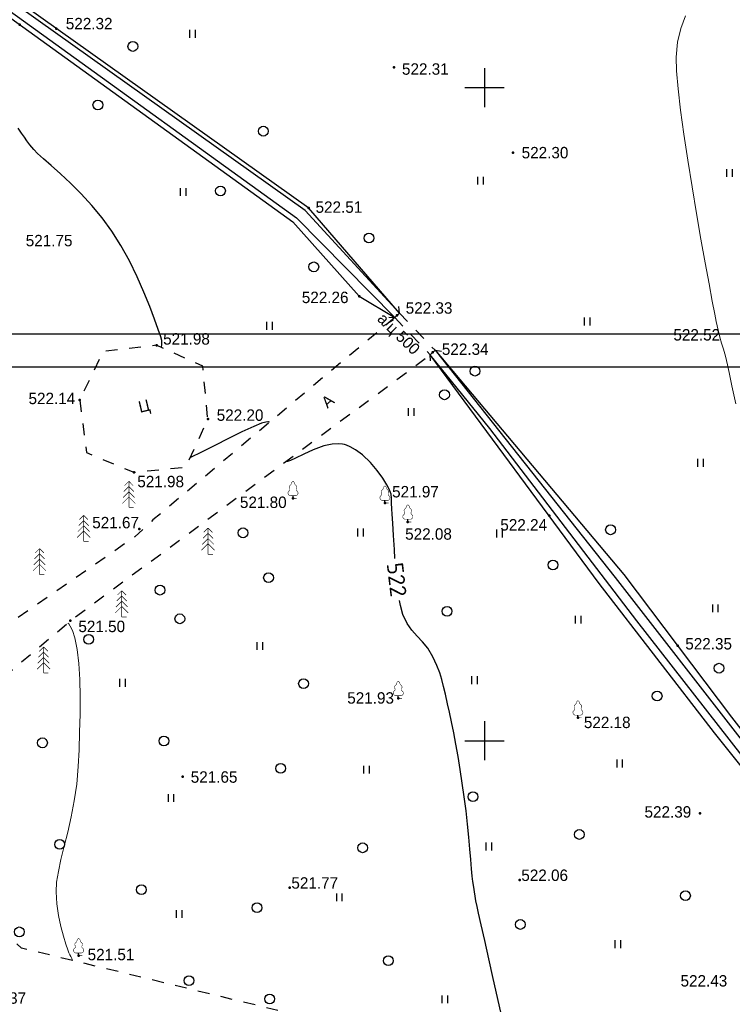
# Model space of a CAD drawing. Header units: millimetres. Extents: x -1128748 to 3035412, y -2195448 to -435774.
# Tile 141 of 159: x 937376 to 991961, y -1458891 to -1383512. Entities that reach past the tile are written whole.
import ezdxf

# ---------------------------------------------------------------- set-up
doc = ezdxf.new("R2010")
doc.units = ezdxf.units.MM
doc.linetypes.add('Д_ТРОТ_ТРУБА', pattern=[3, 1.5, -1.5])
doc.linetypes.add('ДОРОГИ_СТРОЯЩ', pattern=[9, 8, -1])
for name, color, linetype in [('(001) Сетка', 92, 'Continuous'), ('(004) Точки рельефа', 7, 'Continuous'), ('(017) Канализация', 22, 'KANALIS_K_1'), ('(022) Возд. Линии', 7, 'Continuous'), ('(025) Дорога', 7, 'Continuous'), ('(027) Гидрография', 7, 'Continuous'), ('(028) Гидротехн.', 7, 'Continuous'), ('(031) Горизонтали', 42, 'Continuous'), ('(036) Растительность', 7, 'Continuous'), ('(038) Деревья', 7, 'Continuous'), ('C-TOPO-MAJR', 9, 'Continuous')]:
    doc.layers.add(name, color=color, linetype=linetype)
doc.layers.add('(032) Горизонтали утолщенные', color=32, linetype='Continuous', lineweight=30)
doc.styles.add('BM-431', font='txt')
doc.styles.add('D-431', font='txt')
doc.styles.get("Standard").update_dxf_attribs({"font": 'arial.ttf'})
doc.styles.add('СПДС', font='isocpeur.ttf')
doc.linetypes.add('KANALIS_K_1', pattern='A,1,[">",Standard,S=1.8,R=0,X=-0.9,Y=-0.9],3,-1,["К",Standard,S=1.8,R=0,X=-0.9,Y=-0.9],-1,10', length=16)
doc.linetypes.add('ОТКОСЫ_НЕУКР', pattern='A,0.5,["|",Standard,S=1.2,R=0,X=0,Y=-1.2],1,["|",Standard,S=0.5,R=0,X=0,Y=-0.5],0.5', length=2)
doc.linetypes.add('ОТКОСЫ_НЕУКР1', pattern='A,0.5,["|",Standard,S=-1.2,R=0,X=0,Y=1.2],1,["|",Standard,S=-0.5,R=0,X=0,Y=0.5],0.5', length=2)

# ---------------------------------------------------------------- blocks, each defined once
blk = doc.blocks.new('d')
at = {"layer": '(038) Деревья'}
blk.add_ellipse((0, 0), major_axis=(0.265, 0.265), ratio=1, start_param=5.497787, end_param=11.780972, dxfattribs=at)
blk = doc.blocks.new('ell')
at = {"const_width": 0.05}
for points in [[(0, 1.6), (-0.386, 1.214)], [(0, 2), (-0.329, 1.671)], [(0, 0), (0, 2)], [(0, 2), (0.329, 1.671)], [(0, 1.6), (0.386, 1.214)], [(0, 0.8), (-0.5, 0.3)], [(0, 1.2), (-0.443, 0.757)], [(0, 1.2), (0.443, 0.757)], [(0, 0.8), (0.5, 0.3)], [(0, 0), (0.375, 0)]]:
    blk.add_lwpolyline(points, dxfattribs=at)
blk = doc.blocks.new('I04010')
for p, q in [((-0.412273, 0.007146), (-0.412273, 1.207146)), ((0.387727, 1.207146), (0.387727, 0.007146))]:
    blk.add_line(p, q)
blk = doc.blocks.new('Setka')
at = {"layer": '(001) Сетка'}
for p, q in [((0, 1.5), (0, -1.5)), ((-1.5, 0), (1.5, 0))]:
    blk.add_line(p, q, dxfattribs=at)
blk = doc.blocks.new('karagach')
at = {"const_width": 0.05}
for points in [[(-0.42, 0.75, 0.383603), (-0.34, 1, 0.352912)], [(-0.28, 1.35, 0.430853), (-0.34, 1, 0.548276)], [(-0.28, 1.35, 0.181567), (-0.16, 1.55, 0.303004)], [(0, 1.75, 0.246034), (-0.16, 1.55, 0.489079)], [(0, 1.75, -0.246034), (0.16, 1.55, -0.489079)], [(0.28, 1.35, -0.181567), (0.16, 1.55, -0.303004)], [(0.28, 1.35, -0.430853), (0.34, 1, -0.548276)], [(0.42, 0.75, -0.383603), (0.34, 1, -0.352912)], [(-0.42, 0.75, 0.626949), (-0.29, 0.27, 0.702465)], [(0.42, 0.75, -0.626949), (0.29, 0.27, -0.702465)]]:
    blk.add_lwpolyline(points, format="xyb", dxfattribs=at)
for points in [[(0, 0.27), (-0.29, 0.27)], [(0, 0), (0, 0.27)], [(0, 0.27), (0.29, 0.27)], [(0, 0), (0.38, 0)]]:
    blk.add_lwpolyline(points, dxfattribs=at)
blk.add_lwpolyline([(0, 0), (0, 0.27)])
blk = doc.blocks.new('karagach-flat-19-flat-1')
at = {"layer": '(038) Деревья', "const_width": 0.0375}
for points in [[(-0.315, 0.559, 0.383603), (-0.255, 0.753, 0.352912)], [(-0.208, 1.009, 0.430853), (-0.255, 0.753, 0.548276)], [(-0.208, 1.009, 0.181567), (-0.117, 1.159, 0.303004)], [(0, 1.312, 0.246034), (-0.117, 1.159, 0.489079)], [(0, 1.312, -0.246034), (0.117, 1.159, -0.489079)], [(0.208, 1.009, -0.181567), (0.117, 1.159, -0.303004)], [(0.208, 1.009, -0.430853), (0.255, 0.753, -0.548276)], [(0.315, 0.559, -0.383603), (0.255, 0.753, -0.352912)], [(-0.315, 0.559, 0.626949), (-0.218, 0.206, 0.702465)], [(0.315, 0.559, -0.626949), (0.218, 0.206, -0.702465)]]:
    blk.add_lwpolyline(points, format="xyb", dxfattribs=at)
for points in [[(0, 0.206), (-0.218, 0.206)], [(0, 0), (0, 0.206)], [(0, 0.206), (0.218, 0.206)], [(0, 0), (0.281, 0)]]:
    blk.add_lwpolyline(points, dxfattribs=at)
at = {"layer": '(038) Деревья'}
blk.add_lwpolyline([(0, 0), (0, 0.206)], dxfattribs=at)
blk = doc.blocks.new('karagach-flat-9-flat-1-flat-1')
at = {"layer": '(038) Деревья', "const_width": 0.0375}
for points in [[(-0.315, 0.559, 0.383603), (-0.255, 0.753, 0.352912)], [(-0.208, 1.009, 0.430853), (-0.255, 0.753, 0.548276)], [(-0.208, 1.009, 0.181567), (-0.117, 1.159, 0.303004)], [(0, 1.312, 0.246034), (-0.117, 1.159, 0.489079)], [(0, 1.312, -0.246034), (0.117, 1.159, -0.489079)], [(0.208, 1.009, -0.181567), (0.117, 1.159, -0.303004)], [(0.208, 1.009, -0.430853), (0.255, 0.753, -0.548276)], [(0.315, 0.559, -0.383603), (0.255, 0.753, -0.352912)], [(-0.315, 0.559, 0.626949), (-0.218, 0.206, 0.702465)], [(0.315, 0.559, -0.626949), (0.218, 0.206, -0.702465)]]:
    blk.add_lwpolyline(points, format="xyb", dxfattribs=at)
for points in [[(0, 0.206), (-0.218, 0.206)], [(0, 0), (0, 0.206)], [(0, 0.206), (0.218, 0.206)], [(0, 0), (0.281, 0)]]:
    blk.add_lwpolyline(points, dxfattribs=at)
at = {"layer": '(038) Деревья'}
blk.add_lwpolyline([(0, 0), (0, 0.206)], dxfattribs=at)
blk = doc.blocks.new('ell-flat-21-flat-1')
at = {"layer": '(038) Деревья', "const_width": 0.05}
for points in [[(0, 1.6), (-0.386, 1.214)], [(0, 2), (-0.329, 1.671)], [(0, 0), (0, 2)], [(0, 2), (0.329, 1.671)], [(0, 1.6), (0.386, 1.214)], [(0, 0.8), (-0.5, 0.3)], [(0, 1.2), (-0.443, 0.757)], [(0, 1.2), (0.443, 0.757)], [(0, 0.8), (0.5, 0.3)], [(0, 0), (0.375, 0)]]:
    blk.add_lwpolyline(points, dxfattribs=at)
blk = doc.blocks.new('ell-flat-20-flat-1')
at = {"layer": '(038) Деревья', "const_width": 0.05}
for points in [[(0, 1.6), (-0.386, 1.214)], [(0, 2), (-0.329, 1.671)], [(0, 0), (0, 2)], [(0, 2), (0.329, 1.671)], [(0, 1.6), (0.386, 1.214)], [(0, 0.8), (-0.5, 0.3)], [(0, 1.2), (-0.443, 0.757)], [(0, 1.2), (0.443, 0.757)], [(0, 0.8), (0.5, 0.3)], [(0, 0), (0.375, 0)]]:
    blk.add_lwpolyline(points, dxfattribs=at)
blk = doc.blocks.new('ell-flat-19-flat-1')
at = {"layer": '(038) Деревья', "const_width": 0.05}
for points in [[(0, 1.6), (-0.386, 1.214)], [(0, 2), (-0.329, 1.671)], [(0, 0), (0, 2)], [(0, 2), (0.329, 1.671)], [(0, 1.6), (0.386, 1.214)], [(0, 0.8), (-0.5, 0.3)], [(0, 1.2), (-0.443, 0.757)], [(0, 1.2), (0.443, 0.757)], [(0, 0.8), (0.5, 0.3)], [(0, 0), (0.375, 0)]]:
    blk.add_lwpolyline(points, dxfattribs=at)
blk = doc.blocks.new('karagach-flat-8-flat-1')
at = {"layer": '(038) Деревья', "const_width": 0.0375}
for points in [[(-0.315, 0.559, 0.383603), (-0.255, 0.753, 0.352912)], [(-0.208, 1.009, 0.430853), (-0.255, 0.753, 0.548276)], [(-0.208, 1.009, 0.181567), (-0.117, 1.159, 0.303004)], [(0, 1.312, 0.246034), (-0.117, 1.159, 0.489079)], [(0, 1.312, -0.246034), (0.117, 1.159, -0.489079)], [(0.208, 1.009, -0.181567), (0.117, 1.159, -0.303004)], [(0.208, 1.009, -0.430853), (0.255, 0.753, -0.548276)], [(0.315, 0.559, -0.383603), (0.255, 0.753, -0.352912)], [(-0.315, 0.559, 0.626949), (-0.218, 0.206, 0.702465)], [(0.315, 0.559, -0.626949), (0.218, 0.206, -0.702465)]]:
    blk.add_lwpolyline(points, format="xyb", dxfattribs=at)
for points in [[(0, 0.206), (-0.218, 0.206)], [(0, 0), (0, 0.206)], [(0, 0.206), (0.218, 0.206)], [(0, 0), (0.281, 0)]]:
    blk.add_lwpolyline(points, dxfattribs=at)
at = {"layer": '(038) Деревья'}
blk.add_lwpolyline([(0, 0), (0, 0.206)], dxfattribs=at)
blk = doc.blocks.new('karagach-flat-7-flat-1')
at = {"layer": '(038) Деревья', "const_width": 0.0375}
for points in [[(-0.315, 0.559, 0.383603), (-0.255, 0.753, 0.352912)], [(-0.208, 1.009, 0.430853), (-0.255, 0.753, 0.548276)], [(-0.208, 1.009, 0.181567), (-0.117, 1.159, 0.303004)], [(0, 1.312, 0.246034), (-0.117, 1.159, 0.489079)], [(0, 1.312, -0.246034), (0.117, 1.159, -0.489079)], [(0.208, 1.009, -0.181567), (0.117, 1.159, -0.303004)], [(0.208, 1.009, -0.430853), (0.255, 0.753, -0.548276)], [(0.315, 0.559, -0.383603), (0.255, 0.753, -0.352912)], [(-0.315, 0.559, 0.626949), (-0.218, 0.206, 0.702465)], [(0.315, 0.559, -0.626949), (0.218, 0.206, -0.702465)]]:
    blk.add_lwpolyline(points, format="xyb", dxfattribs=at)
for points in [[(0, 0.206), (-0.218, 0.206)], [(0, 0), (0, 0.206)], [(0, 0.206), (0.218, 0.206)], [(0, 0), (0.281, 0)]]:
    blk.add_lwpolyline(points, dxfattribs=at)
at = {"layer": '(038) Деревья'}
blk.add_lwpolyline([(0, 0), (0, 0.206)], dxfattribs=at)
blk = doc.blocks.new('karagach-flat-6-flat-1')
at = {"layer": '(038) Деревья', "const_width": 0.0375}
for points in [[(-0.315, 0.559, 0.383603), (-0.255, 0.753, 0.352912)], [(-0.208, 1.009, 0.430853), (-0.255, 0.753, 0.548276)], [(-0.208, 1.009, 0.181567), (-0.117, 1.159, 0.303004)], [(0, 1.312, 0.246034), (-0.117, 1.159, 0.489079)], [(0, 1.312, -0.246034), (0.117, 1.159, -0.489079)], [(0.208, 1.009, -0.181567), (0.117, 1.159, -0.303004)], [(0.208, 1.009, -0.430853), (0.255, 0.753, -0.548276)], [(0.315, 0.559, -0.383603), (0.255, 0.753, -0.352912)], [(-0.315, 0.559, 0.626949), (-0.218, 0.206, 0.702465)], [(0.315, 0.559, -0.626949), (0.218, 0.206, -0.702465)]]:
    blk.add_lwpolyline(points, format="xyb", dxfattribs=at)
for points in [[(0, 0.206), (-0.218, 0.206)], [(0, 0), (0, 0.206)], [(0, 0.206), (0.218, 0.206)], [(0, 0), (0.281, 0)]]:
    blk.add_lwpolyline(points, dxfattribs=at)
at = {"layer": '(038) Деревья'}
blk.add_lwpolyline([(0, 0), (0, 0.206)], dxfattribs=at)
blk = doc.blocks.new('A$C05d28b1e')
at = {"layer": '(004) Точки рельефа', "color": 7, "linetype": 'ByBlock', "lineweight": -2}
for p in [(-1261, 142659), (1548, 142352), (27408, 139381), (36516, 132857), (20868, 128604), (24742, 121859), (27639, 120395), (9214, 118111), (30365, 117553), (3336, 113910), (13146, 112453), (7482, 108383), (19669, 106385), (26709, 106027), (39289, 105052), (7886, 104032), (28463, 104582), (2620, 97018), (49134, 95097), (27732, 91074), (41491, 89588), (11225, 85074), (50833, 82282), (37029, 77177), (19418, 76587), (3249, 71377)]:
    blk.add_point(p, dxfattribs=at)
at = {"layer": '(025) Дорога', "linetype": 'Д_ТРОТ_ТРУБА', "ltscale": 600, "flags": 128}
for points in [[(3336, 113910), (3854, 109888), (7482, 108383), (11477, 108791), (13146, 112453), (12756, 116514), (9214, 118111), (5112, 117638), (3336, 113910)], [(96975, 76152), (91663, 70018), (77743, 60511), (77407, 60141), (71543, 56980), (67628, 56398), (63649, 57538), (35933, 62943), (-1136, 71955), (-2270, 72968), (-11178, 84489), (-11295, 84899), (-11231, 85387), (2620, 97018), (30185, 117380)]]:
    blk.add_lwpolyline(points, dxfattribs=at)
at = {"layer": '(027) Гидрография', "color": 3, "ltscale": 600}
for points in [[(27819, 120568), (20596, 128411), (-20516, 157669), (-32739, 175082)], [(-33072, 174860), (-20984, 157389), (19936, 127856), (27459, 120222)], [(30545, 117726), (44356, 100325), (54063, 87824), (62828, 76792), (72012, 68319), (72714, 68122), (73131, 68177), (87601, 79281)], [(77407, 60141), (75517, 67269), (75191, 67595), (74497, 67553), (71085, 67532), (62130, 76350), (46008, 97015), (34748, 111736), (30185, 117380)]]:
    blk.add_lwpolyline(points, dxfattribs=at)
at = {"layer": '(028) Гидротехн.', "linetype": 'Д_ТРОТ_ТРУБА', "ltscale": 600}
for points in [[(27003, 120252), (27459, 120222), (27819, 120568), (27770, 121073)], [(27459, 120222), (30185, 117380)], [(27819, 120568), (30545, 117726)], [(30195, 116923), (30185, 117380), (30545, 117726), (31048, 117656)]]:
    blk.add_lwpolyline(points, dxfattribs=at)
at = {"layer": '(031) Горизонтали', "color": 42, "linetype": 'Continuous', "lineweight": 0, "ltscale": 600}
for points in [[(53583, 113616), (53289, 115003), (53069, 116029), (52941, 116616), (52783, 117270), (52639, 117798), (52501, 118263), (52366, 118729), (52228, 119258), (52081, 119914), (51968, 120486), (51781, 121473), (51533, 122806), (51239, 124418), (50915, 126240), (50575, 128203), (50235, 130239), (49908, 132280), (49610, 134257), (49356, 136102), (49160, 137746), (49038, 139121), (49004, 140158), (49117, 141318), (49376, 142368), (49725, 143328)], [(2776, 71004), (2720, 71168), (2640, 71323), (2568, 71443), (2498, 71601), (2422, 71813), (2278, 72249), (2092, 72864), (1895, 73615), (1714, 74459), (1579, 75352), (1518, 76252), (1560, 76991), (1695, 77824), (1897, 78746), (2144, 79752), (2411, 80836), (2676, 81994), (2915, 83221), (3103, 84511), (3218, 85859), (3278, 87142), (3327, 88490), (3356, 89863), (3359, 91221), (3329, 92524), (3258, 93733), (3138, 94809), (2964, 95710), (2779, 96280), (2612, 96606), (2486, 96770), (2418, 96835), (2410, 96841)]]:
    blk.add_lwpolyline(points, dxfattribs=at)
at = {"layer": '(032) Горизонтали утолщенные', "color": 32, "linetype": 'Continuous', "lineweight": 30, "ltscale": 600}
for points in [[(9589, 117942), (9589, 117944), (9627, 118180), (9609, 118467), (9533, 118742), (9349, 119303), (9068, 120096), (8696, 121070), (8244, 122173), (7720, 123354), (7132, 124560), (6490, 125740), (5802, 126842), (5056, 127860), (4256, 128817), (3433, 129704), (2620, 130513), (1849, 131235), (1151, 131863), (558, 132387), (102, 132799), (-186, 133091), (-482, 133454), (-708, 133750), (-905, 134028), (-1116, 134336), (-1382, 134723)], [(17880, 112212), (17870, 112216), (17792, 112238), (17735, 112245), (17579, 112228), (17251, 112133), (16666, 111898), (15759, 111475), (14734, 110964), (13676, 110426), (12671, 109922), (11808, 109517)]]:
    blk.add_lwpolyline(points, dxfattribs=at)
at = {"linetype": 'ОТКОСЫ_НЕУКР1', "ltscale": 600}
for points in [[(27819, 120568), (20868, 128604), (-20197, 157827), (-32113, 175279)], [(-33445, 174611), (-21276, 157105), (19660, 127559), (24742, 121859), (27459, 120222)]]:
    blk.add_lwpolyline(points, dxfattribs=at)
at = {"linetype": 'ОТКОСЫ_НЕУКР', "ltscale": 600}
for points in [[(30545, 117726), (45018, 100546), (53249, 89648), (63078, 76972), (72426, 68683), (72934, 68458), (76942, 71664), (87202, 79822)], [(77407, 60141), (74930, 66941), (73521, 66974), (70766, 66898), (61921, 75981), (51963, 88436), (43116, 99871), (30183, 117379)]]:
    blk.add_lwpolyline(points, dxfattribs=at)
at = {"layer": '(001) Сетка', "xscale": 1000, "yscale": 1000, "zscale": 1000}
for p in [(34335, 137831), (34335, 87831)]:
    blk.add_blockref('Setka', p, dxfattribs=at)
at = {"layer": '(022) Возд. Линии', "xscale": 1000, "yscale": 1000, "zscale": 1000}
for name, p in [('ell-flat-19-flat-1', (7094, 105692)), ('karagach-flat-7-flat-1', (19669, 106385)), ('karagach-flat-8-flat-1', (26709, 106027)), ('karagach-flat-6-flat-1', (28463, 104582)), ('ell-flat-20-flat-1', (3636, 103086)), ('ell-flat-21-flat-1', (253, 100536)), ('karagach-flat-9-flat-1-flat-1', (27732, 91074)), ('karagach-flat-19-flat-1', (41491, 89588))]:
    blk.add_blockref(name, p, dxfattribs=at)
at = {"layer": '(036) Растительность', "linetype": 'Continuous', "xscale": 500, "yscale": 500, "zscale": 500}
for p in [(11977, 141647), (53100, 130997), (34038, 130404), (11261, 129536), (17878, 119290), (42202, 119618), (28722, 112697), (50884, 108802), (24852, 103475), (35485, 103392), (52019, 97668), (41524, 96802), (17132, 94779), (33578, 92168), (6614, 91961), (44693, 85791), (25311, 85316), (10333, 83138), (34669, 79427), (23224, 75537), (10949, 74264), (44559, 71959), (31299, 67725)]:
    blk.add_blockref('I04010', p, dxfattribs=at)
at = {"layer": '(038) Деревья', "linetype": 'Continuous'}
for name, p, xscale, yscale, zscale in [('d', (7401, 140982), 1000, 1000, 1000), ('d', (4722, 136504), 1000, 1000, 1000), ('d', (17397, 134497), 1000, 1000, 1000), ('d', (14112, 129924), 1000, 1000, 1000), ('d', (25488, 126318), 1000, 1000, 1000), ('d', (21260, 124110), 1000, 1000, 1000), ('d', (33602, 116128), 1000, 1000, 1000), ('d', (31272, 114315), 1000, 1000, 1000), ('ell', (13160, 102113), 1000, 1000, 1000), ('d', (15844, 103747), 1000, 1000, 1000), ('d', (43990, 103981), 1000, 1000, 1000), ('d', (39578, 101289), 1000, 1000, 1000), ('d', (17794, 100311), 1000, 1000, 1000), ('d', (9486, 99361), 1000, 1000, 1000), ('ell', (6551, 97314), 1000, 1000, 1000), ('d', (31471, 97738), 1000, 1000, 1000), ('d', (11001, 97165), 1000, 1000, 1000), ('d', (4017, 95588), 1000, 1000, 1000), ('ell', (562, 93008), 1000, 1000, 1000), ('d', (52300, 93385), 1000, 1000, 1000), ('d', (20473, 92203), 1000, 1000, 1000), ('d', (47558, 91249), 1000, 1000, 1000), ('d', (476, 87670), 1000, 1000, 1000), ('d', (9779, 87813), 1000, 1000, 1000), ('d', (18718, 85718), 1000, 1000, 1000), ('d', (33453, 83546), 1000, 1000, 1000), ('d', (41605, 80655), 1000, 1000, 1000), ('d', (1794, 79898), 1000, 1000, 1000), ('d', (25002, 79633), 1000, 1000, 1000), ('d', (8058, 76429), 1000, 1000, 1000), ('d', (49730, 75963), 1000, 1000, 1000), ('d', (16915, 75048), 1000, 1000, 1000), ('d', (37087, 73764), 1000, 1000, 1000), ('d', (-1300, 73198), 1000, 1000, 1000), ('karagach', (3249, 71377), 750, 750, 750), ('d', (26973, 70987), 1000, 1000, 1000), ('d', (11701, 69465), 1000, 1000, 1000), ('d', (17884, 68065), 1000, 1000, 1000)]:
    blk.add_blockref(name, p, dxfattribs=dict(at, xscale=xscale, yscale=yscale, zscale=zscale))
at = {"layer": '(004) Точки рельефа', "linetype": 'ByBlock', "char_height": 875, "attachment_point": 4, "style": 'D-431'}
for s, insert in [('522.32', (2266, 142727)), ('522.31', (28015, 139249)), ('522.30', (37181, 132847)), ('522.51', (21394, 128677)), ('521.75', (-803, 126115)), ('522.26', (20342, 121766)), ('522.33', (28300, 120955)), ('521.98', (9721, 118589)), ('522.52', (48803, 118901)), ('522.34', (31069, 117800)), ('522.14', (-591, 114030)), ('522.20', (13824, 112753)), ('521.98', (7741, 107668)), ('521.97', (27259, 106890)), ('521.80', (15601, 106079)), ('521.67', (4289, 104524)), ('522.24', (35547, 104355)), ('522.08', (28258, 103652)), ('521.50', (3228, 96577)), ('522.35', (49714, 95247)), ('521.93', (23823, 91101)), ('522.18', (41946, 89229)), ('521.65', (11834, 85047)), ('522.39', (46591, 82376)), ('522.06', (37154, 77527)), ('521.77', (19543, 76937)), ('521.51', (3938, 71457)), ('522.43', (49351, 69444)), ('521.37', (-4355, 68125))]:
    blk.add_mtext(s, dxfattribs=dict(at, insert=insert))
at = {"layer": '(017) Канализация', "color": 0, "linetype": 'Continuous', "style": 'BM-431'}
blk.add_text('а/ц 500', height=875, rotation=315.65749, dxfattribs=at).set_placement((26062, 120051))
at = {"layer": '(025) Дорога', "linetype": 'ДОРОГИ_СТРОЯЩ', "style": 'BM-431'}
for s, rotation, p in [('Ц', 13.26027, (7943, 112932)), ('A', 40.20562, (22309, 113238))]:
    blk.add_text(s, height=875, rotation=rotation, dxfattribs=at).set_placement(p)
at = {"layer": 'C-TOPO-MAJR', "color": 32, "linetype": 'Continuous', "lineweight": 30, "insert": (27616, 100162), "char_height": 1250, "width": 2398.75, "attachment_point": 5, "rotation": 276.77659, "style": 'СПДС', "bg_fill": 3, "box_fill_scale": 1.254, "bg_fill_color": 256, "bg_fill_true_color": 13158600, "bg_fill_transparency": 0}
blk.add_mtext('522', dxfattribs=at)
at = {"layer": '(025) Дорога', "linetype": 'Д_ТРОТ_ТРУБА', "ltscale": 600, "flags": 128}
blk.add_lwpolyline([(27459, 120222), (8937, 104733), (7549, 103433), (-2273, 96670), (-15702, 86137), (-17767, 85381), (-18644, 85674), (-40043, 104576), (-45955, 113584), (-51231, 109005), (-44895, 102103), (-42025, 99008), (-25117, 82841), (-25117, 81951), (-25407, 81084), (-32229, 76172), (-32639, 76060), (-33388, 76495), (-37188, 78427), (-42918, 74170), (-43534, 73566), (-56171, 68379), (-72915, 59805), (-96929, 47597), (-121278, 30068), (-138829, 14906), (-139804, 14024), (-138021, 12053), (-129914, 19516), (-105640, 36924), (-88825, 45949), (-78921, 50853), (-56719, 62542), (-42094, 71045), (-39916, 71829), (-37271, 72176), (-35503, 71928), (-34406, 71614), (-29497, 64248), (-29370, 62878), (-30300, 61153), (-32643, 58416), (-31513, 56567), (-31513, 56567), (-31513, 56567)], dxfattribs=at)
at = {"layer": '(032) Горизонтали утолщенные', "color": 32, "linetype": 'Continuous', "lineweight": 30, "ltscale": 600}
for points in [[(27479, 101774), (27430, 102468), (27365, 103549), (27315, 104481), (27276, 105185), (27246, 105584), (27221, 106019), (27221, 106369), (27183, 106700), (27043, 107080), (26855, 107425), (26541, 107928), (26117, 108523), (25597, 109143), (24996, 109723), (24466, 110114), (24045, 110341), (23755, 110454), (23608, 110497), (23458, 110530), (23149, 110563), (22672, 110539), (22022, 110400), (21224, 110111), (20487, 109769), (19858, 109455), (19466, 109277), (19253, 109214), (19155, 109215), (19141, 109222)], [(35649, 66819), (35342, 68168), (35007, 69640), (34668, 71130), (34351, 72531), (34079, 73737), (33878, 74640), (33771, 75135), (33684, 75578), (33618, 75931), (33563, 76254), (33508, 76609), (33446, 77057), (33400, 77464), (33349, 78028), (33290, 78728), (33219, 79542), (33136, 80451), (33037, 81432), (32919, 82465), (32780, 83529), (32626, 84590), (32468, 85622), (32307, 86615), (32144, 87561), (31981, 88448), (31820, 89268), (31662, 90011), (31509, 90666), (31337, 91393), (31199, 91990), (31065, 92517), (30902, 93032), (30680, 93594), (30368, 94263), (29985, 94907), (29581, 95408), (29173, 95842), (28776, 96285), (28406, 96815), (28080, 97506), (27897, 98182), (27833, 98561)]]:
    blk.add_lwpolyline(points, dxfattribs=at)
blk = doc.blocks.new('A11111111111')
blk.add_lwpolyline([(-186450, -2503181), (654550, -2503181), (654550, -1909181), (-186450, -1909181)], close=True)
blk.add_lwpolyline([(649550, -2498181), (-166450, -2498181), (-166450, -1914181), (649550, -1914181), (649550, -2498181)])

msp = doc.modelspace()

# ---------------------------------------------------------------- block references
at = {"color": 5, "lineweight": 50}
msp.add_blockref('A$C05d28b1e', (938643.503, -1526543.495), dxfattribs=at)

# ---------------------------------------------------------------- next in the draw order: block references
at = {"xscale": 0.5, "yscale": 0.5, "zscale": 0.5}
msp.add_blockref('A11111111111', (817643.587, -452985.195), dxfattribs=at)

doc.saveas('drawing.dxf')
